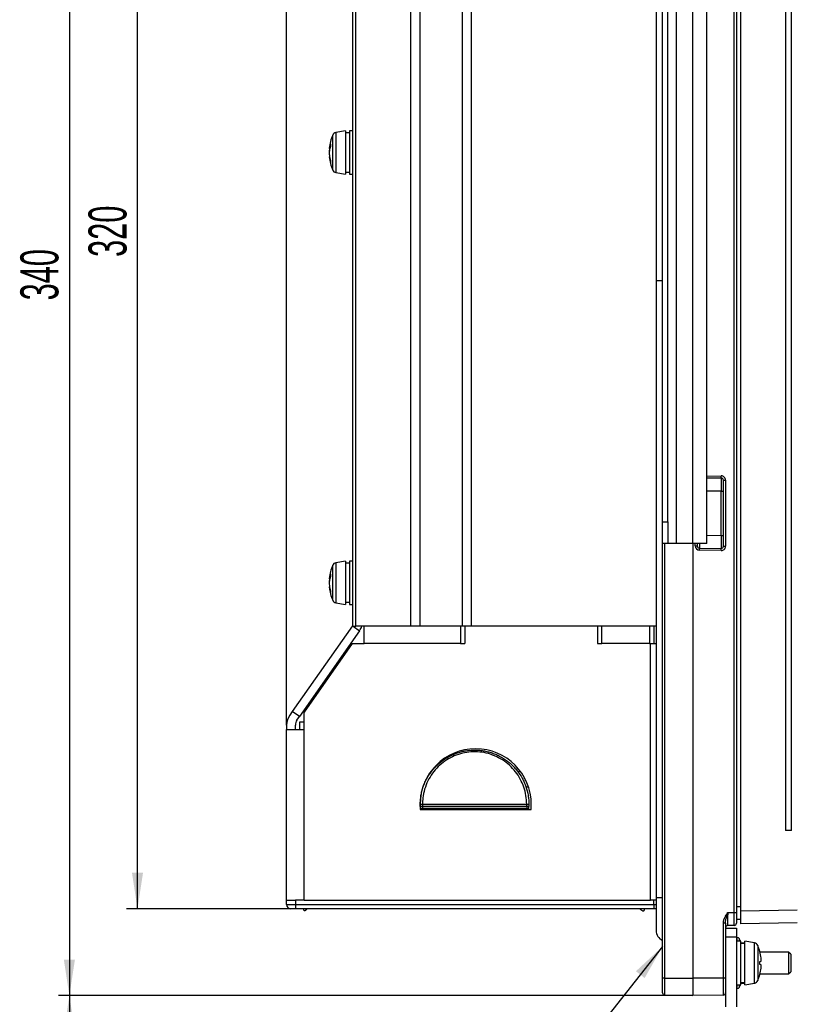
# Paper-space layout 'Blatt3' of a CAD drawing. Header units: millimetres. Extents: x 5 to 418, y 2 to 292.
# Tile 37 of 48: x 150 to 222, y 115 to 206. Entities that reach past the tile are written whole.
import ezdxf

# ---------------------------------------------------------------- set-up
doc = ezdxf.new("R2010")
doc.units = ezdxf.units.MM
doc.layers.add('SLD-0', color=7, linetype='Continuous')
doc.styles.add('SLDTEXTSTYLE0', font='TXT', dxfattribs={"width": 0.605})
doc.dimstyles.new('SLDDIMSTYLE1', dxfattribs={"dimtxt": 3.5, "dimasz": 3.302, "dimexe": 0, "dimexo": 0.0625, "dimgap": 0.875, "dimtad": 1, "dimlfac": 2.5, "dimrnd": 1e-09, "dimzin": 12, "dimdsep": 46, "dimtxsty": 'SLDTEXTSTYLE0', "dimsah": 1, "dimcen": 0.09, "dimadec": 0, "dimazin": 3, "dimtfac": 1, "dimtofl": 0, "dimtmove": 0, "dimatfit": 3, "dimfxl": 1, "dimfrac": 2, "dimtolj": 1, "dimtzin": 12, "dimarcsym": 0})

# ---------------------------------------------------------------- blocks, each defined once
blk = doc.blocks.new('_D_13')
at = {"layer": 'SLD-0'}
for p, q in [((212.385, 251.821), (160.256, 251.821)), ((161.256, 123.821), (161.256, 251.821)), ((175.785, 123.821), (160.256, 123.821))]:
    blk.add_line(p, q, dxfattribs=at)
for points in [[(161.256, 251.821), (160.748, 248.519), (161.764, 248.519)], [(161.256, 123.821), (161.764, 127.123), (160.748, 127.123)]]:
    blk.add_solid(points, dxfattribs=at)
at = {"layer": 'SLD-0', "insert": (156.744, 183.811), "char_height": 3.5, "attachment_point": 1, "rotation": 90, "style": 'SLDTEXTSTYLE0'}
blk.add_mtext('320', dxfattribs=at)
blk = doc.blocks.new('_D_16')
at = {"layer": 'SLD-0'}
for p, q in [((174.985, 140.715), (174.985, 274.461)), ((209.585, 250.221), (209.585, 274.461)), ((174.985, 273.461), (209.585, 273.461))]:
    blk.add_line(p, q, dxfattribs=at)
for points in [[(174.985, 273.461), (178.287, 272.953), (178.287, 273.969)], [(209.585, 273.461), (206.283, 273.969), (206.283, 272.953)]]:
    blk.add_solid(points, dxfattribs=at)
at = {"layer": 'SLD-0', "insert": (187.606, 277.973), "char_height": 3.5, "attachment_point": 1, "style": 'SLDTEXTSTYLE0'}
blk.add_mtext('86,5', dxfattribs=at)
blk = doc.blocks.new('_D_17')
at = {"layer": 'SLD-0'}
for p, q in [((212.385, 251.821), (153.985, 251.821)), ((154.985, 251.821), (154.985, 115.821)), ((212.385, 115.821), (153.985, 115.821))]:
    blk.add_line(p, q, dxfattribs=at)
for points in [[(154.985, 251.821), (154.477, 248.519), (155.493, 248.519)], [(154.985, 115.821), (155.493, 119.123), (154.477, 119.123)]]:
    blk.add_solid(points, dxfattribs=at)
at = {"layer": 'SLD-0', "insert": (150.473, 179.811), "char_height": 3.5, "attachment_point": 1, "rotation": 90, "style": 'SLDTEXTSTYLE0'}
blk.add_mtext('340', dxfattribs=at)
blk = doc.blocks.new('_D_18')
at = {"layer": 'SLD-0'}
for p, q in [((212.385, 115.821), (153.985, 115.821)), ((154.985, 115.821), (154.985, 74.021)), ((215.385, 74.021), (153.985, 74.021))]:
    blk.add_line(p, q, dxfattribs=at)
for points in [[(154.985, 115.821), (154.477, 112.519), (155.493, 112.519)], [(154.985, 74.021), (155.493, 77.323), (154.477, 77.323)]]:
    blk.add_solid(points, dxfattribs=at)
at = {"layer": 'SLD-0', "insert": (150.473, 88.906), "char_height": 3.5, "attachment_point": 1, "rotation": 90, "style": 'SLDTEXTSTYLE0'}
blk.add_mtext('104,5', dxfattribs=at)

psp = doc.layouts.new('Blatt3')

# ---------------------------------------------------------------- linework, layer by layer
at = {"color": 7, "linetype": 'Continuous', "lineweight": 25}
for p, q in [((216.1883, 123.4807), (216.1883, 250.2215)), ((216.3849, 250.2215), (216.3849, 123.4807)), ((216.7849, 123.6283), (216.7849, 250.0148)), ((220.915, 243.0215), (220.915, 131.0215)), ((221.444, 131.0215), (221.444, 243.0215)), ((208.9849, 238.4215), (208.9849, 181.6215)), ((181.0449, 237.8215), (181.0449, 149.8215)), ((181.3449, 149.8215), (181.3449, 237.8215)), ((186.3849, 237.8215), (186.3849, 149.8215)), ((187.2417, 237.8215), (187.2417, 149.8215)), ((191.128, 237.8215), (191.128, 149.8215)), ((191.9849, 237.8215), (191.9849, 149.8215)), ((210.8649, 157.4215), (210.8649, 215.4215)), ((212.3849, 157.4215), (212.3849, 215.4215)), ((213.6649, 157.4215), (213.6649, 215.4215)), ((209.5849, 159.4215), (209.5849, 213.4215)), ((210.0649, 159.4215), (210.0649, 213.4215)), ((179.2237, 192.178), (179.2237, 195.0327)), ((180.4049, 195.4215), (179.5204, 195.2655)), ((179.5204, 195.2655), (179.5204, 191.5774)), ((180.4049, 195.4215), (180.4049, 191.878)), ((180.7849, 195.2215), (180.4049, 195.2215)), ((181.0449, 195.4215), (180.7849, 195.4215)), ((180.7849, 195.4215), (180.7849, 191.878)), ((178.9655, 193.7973), (178.9044, 193.8142)), ((178.9073, 193.4593), (178.9044, 193.4594)), ((178.9387, 193.0383), (178.9044, 193.0287)), ((178.9766, 193.834), (178.9156, 193.8493)), ((178.9333, 193.6726), (178.9156, 193.6706)), ((178.9548, 192.9627), (178.9156, 192.9539)), ((179.2237, 191.8102), (179.2237, 192.178)), ((179.5204, 191.5774), (180.4049, 191.4215)), ((180.4049, 191.878), (180.4049, 191.4215)), ((180.4049, 191.6215), (180.7849, 191.6215)), ((180.7849, 191.878), (180.7849, 191.4215)), ((180.7849, 191.4215), (181.0449, 191.4215)), ((208.9849, 181.6215), (208.9849, 124.8215)), ((209.5849, 181.6215), (208.9849, 181.6215)), ((213.6649, 163.6368), (214.9814, 163.6598)), ((214.9814, 163.4598), (213.6649, 163.4368)), ((215.1849, 163.2599), (215.3883, 163.2599)), ((215.1849, 157.1831), (215.1849, 163.2599)), ((215.3883, 163.2599), (215.3883, 157.1831)), ((214.9814, 162.26), (213.6649, 162.237)), ((214.9814, 162.26), (215.1849, 162.26)), ((214.9814, 158.183), (214.9814, 162.26)), ((209.5849, 159.4215), (210.0649, 159.4215)), ((209.5849, 157.4215), (209.5849, 159.4215)), ((210.0649, 159.4215), (210.0649, 157.4215)), ((213.6649, 158.2059), (214.9814, 158.183)), ((214.9814, 158.183), (215.1849, 158.183)), ((209.5849, 117.4215), (209.5849, 157.4215)), ((210.0649, 157.4215), (209.5849, 157.4215)), ((209.7814, 157.4215), (209.7814, 117.4215)), ((210.8649, 157.4215), (210.0649, 157.4215)), ((212.3849, 157.4215), (210.8649, 157.4215)), ((212.3849, 157.4215), (212.3849, 117.4215)), ((213.6649, 157.4215), (212.3849, 157.4215)), ((212.5883, 157.218), (212.5883, 157.4215)), ((212.5883, 157.218), (212.7849, 157.218)), ((212.7849, 157.4215), (212.7849, 157.218)), ((212.9814, 157.0181), (214.9814, 156.9831)), ((214.9814, 156.7832), (212.9814, 156.8181)), ((215.1849, 157.1831), (215.3883, 157.1831)), ((179.2237, 152.578), (179.2237, 155.4327)), ((180.4049, 155.8215), (179.5204, 155.6655)), ((179.5204, 155.6655), (179.5204, 151.9774)), ((180.4049, 155.8215), (180.4049, 152.278)), ((180.7849, 155.6215), (180.4049, 155.6215)), ((181.0449, 155.8215), (180.7849, 155.8215)), ((180.7849, 155.8215), (180.7849, 152.278)), ((178.9655, 154.1973), (178.9044, 154.2142)), ((178.9766, 154.234), (178.9156, 154.2493)), ((178.9333, 154.0726), (178.9156, 154.0706)), ((178.9073, 153.8593), (178.9044, 153.8594)), ((178.9387, 153.4383), (178.9044, 153.4287)), ((178.9548, 153.3627), (178.9156, 153.3539)), ((179.2237, 152.2102), (179.2237, 152.578)), ((180.4049, 152.278), (180.4049, 151.8215)), ((180.7849, 152.278), (180.7849, 151.8215)), ((179.5204, 151.9774), (180.4049, 151.8215)), ((180.4049, 152.0215), (180.7849, 152.0215)), ((180.7849, 151.8215), (181.0449, 151.8215)), ((181.0402, 149.8671), (175.5036, 141.9601)), ((181.0402, 149.8671), (181.0449, 149.8638)), ((181.0449, 149.8215), (181.3449, 149.8215)), ((181.1053, 149.8215), (181.6955, 149.4082)), ((186.3849, 149.8215), (181.3449, 149.8215)), ((182.1212, 148.2215), (182.1212, 149.8215)), ((187.2417, 149.8215), (186.3849, 149.8215)), ((191.128, 149.8215), (187.2417, 149.8215)), ((191.0012, 149.8215), (191.0012, 148.2215)), ((191.4012, 149.8215), (191.128, 149.8215)), ((191.4012, 149.8215), (191.4012, 148.2215)), ((203.5849, 149.8215), (191.4012, 149.8215)), ((208.9849, 149.8215), (191.9849, 149.8215)), ((203.5849, 149.8215), (203.5849, 148.2215)), ((203.9849, 148.2215), (203.9849, 149.8215)), ((208.3849, 149.8215), (208.3849, 148.2215)), ((208.7849, 149.8215), (208.7849, 148.2215)), ((181.6955, 149.4082), (176.159, 141.5012)), ((181.0009, 148.2215), (176.5849, 141.9147)), ((181.0009, 148.2215), (182.1212, 148.2215)), ((191.0012, 148.2215), (182.1212, 148.2215)), ((191.0012, 148.2215), (191.4012, 148.2215)), ((203.5849, 148.2215), (203.9849, 148.2215)), ((208.3849, 148.2215), (203.9849, 148.2215)), ((208.3849, 148.2215), (208.4902, 148.2215)), ((208.4902, 124.6215), (208.4902, 148.2215)), ((208.4902, 148.2215), (208.9849, 148.2215)), ((175.5036, 141.9601), (175.2742, 141.6324)), ((176.159, 141.5012), (175.5036, 141.9601)), ((175.9295, 141.1736), (176.159, 141.5012)), ((176.5849, 140.3147), (176.5849, 141.9147)), ((174.9849, 140.7147), (174.9849, 140.3147)), ((175.7849, 140.3147), (175.7849, 140.7147)), ((176.1849, 140.3147), (176.1849, 141.0215)), ((176.1849, 141.0215), (176.5849, 141.0215)), ((174.9849, 140.3147), (176.5849, 140.3147)), ((174.9849, 124.6215), (174.9849, 140.3147)), ((176.5849, 124.6215), (176.5849, 140.3147)), ((196.4572, 136.506), (196.3039, 136.3451)), ((197.2484, 135.0215), (197.0219, 135.0215)), ((187.2649, 133.4215), (187.2649, 132.9415)), ((187.2849, 133.4185), (187.2849, 133.4215)), ((187.4849, 133.4185), (187.2849, 133.4185)), ((187.2849, 133.2215), (187.2849, 133.4185)), ((187.4849, 133.2215), (187.2849, 133.2215)), ((187.2849, 133.2215), (187.2849, 132.9415)), ((187.4849, 133.4276), (187.4849, 133.4245)), ((187.4849, 133.4245), (197.0849, 133.4245)), ((187.4849, 133.4245), (187.4849, 133.4185)), ((197.0849, 133.4185), (187.4849, 133.4185)), ((187.4849, 133.4185), (187.4849, 133.2215)), ((187.4849, 133.2215), (197.0849, 133.2215)), ((187.4849, 133.2215), (187.4849, 133.0215)), ((197.0849, 133.4245), (197.0849, 133.4276)), ((197.0849, 133.4185), (197.0849, 133.4245)), ((197.0849, 133.2215), (197.0849, 133.4185)), ((197.2849, 133.4185), (197.0849, 133.4185)), ((197.0849, 133.2215), (197.0849, 133.0215)), ((197.2849, 133.2215), (197.0849, 133.2215)), ((197.2849, 133.4215), (197.2849, 133.4185)), ((197.2849, 133.4185), (197.2849, 133.2215)), ((197.2849, 132.9415), (197.2849, 133.2215)), ((197.5049, 132.9415), (197.5049, 133.4215)), ((187.2649, 132.9415), (197.5049, 132.9415)), ((197.0849, 133.0215), (187.4849, 133.0215)), ((187.4849, 133.0215), (187.4849, 132.9415)), ((197.0849, 133.0215), (197.0849, 132.9415)), ((221.444, 131.0215), (220.915, 131.0215)), ((174.9849, 124.6215), (175.7849, 124.6215)), ((174.9849, 124.2215), (174.9849, 124.6215)), ((174.9849, 124.2215), (175.7849, 124.2215)), ((175.7849, 124.6215), (175.7849, 124.2215)), ((175.8103, 124.6215), (175.7849, 124.6215)), ((176.5849, 124.6215), (175.7849, 124.6215)), ((175.7849, 124.2215), (175.7849, 123.8215)), ((175.7849, 124.2215), (208.7849, 124.2215)), ((176.5849, 124.6215), (208.4902, 124.6215)), ((208.9849, 124.6215), (208.4902, 124.6215)), ((208.7849, 124.2215), (208.7849, 124.6215)), ((208.7849, 124.2215), (208.7849, 123.8215)), ((208.7849, 124.2215), (208.9849, 124.2215)), ((208.9849, 124.8215), (208.9849, 121.8215)), ((209.5849, 124.8215), (208.9849, 124.8215)), ((175.7849, 123.8215), (175.3849, 123.8215)), ((208.7849, 123.8215), (175.7849, 123.8215)), ((208.9849, 123.8215), (208.7849, 123.8215)), ((215.5814, 123.4701), (216.1883, 123.4807)), ((216.1883, 123.4807), (216.3849, 123.4807)), ((216.3849, 124.0283), (216.7849, 124.0213)), ((216.3849, 123.4807), (216.3849, 122.4809)), ((216.7849, 123.6283), (221.992, 123.7192)), ((216.7849, 122.4285), (216.7849, 123.6283)), ((215.1883, 117.4215), (215.1883, 122.4975)), ((215.3849, 122.4975), (215.1883, 122.4975)), ((215.3849, 122.4975), (215.3849, 121.8014)), ((216.3849, 122.8285), (216.3804, 122.8285)), ((216.7849, 122.8215), (216.3849, 122.8285)), ((221.9918, 122.5194), (216.7849, 122.4285)), ((215.3849, 122.0215), (216.3849, 122.0215)), ((215.3849, 121.8014), (215.3849, 121.2215)), ((216.1883, 122.2809), (215.5814, 122.2703)), ((216.3849, 122.0215), (216.3849, 121.2215)), ((215.3849, 121.2215), (216.3849, 121.2215)), ((215.3849, 121.2215), (215.3849, 114.7815)), ((216.3849, 121.2215), (216.3849, 114.7815)), ((216.4574, 121.1815), (216.3849, 121.1815)), ((216.7849, 120.8215), (216.3849, 120.8215)), ((216.4574, 120.8215), (216.4574, 121.1815)), ((216.7527, 120.8215), (216.6387, 121.066)), ((216.6387, 121.066), (216.6387, 120.8215)), ((216.7849, 116.8215), (216.7849, 120.8215)), ((216.8238, 120.669), (216.7849, 120.7526)), ((217.1649, 120.6215), (216.7849, 120.6215)), ((216.8238, 120.669), (216.8428, 120.6215)), ((216.8238, 120.669), (217.1649, 120.669)), ((218.0493, 120.6655), (217.1649, 120.8215)), ((217.1649, 116.8215), (217.1649, 120.8215)), ((218.0296, 120.669), (218.0694, 120.669)), ((218.0493, 116.9774), (218.0493, 120.6655)), ((218.0734, 120.6605), (218.0694, 120.669)), ((218.346, 120.4327), (218.346, 117.2102)), ((218.539, 119.8824), (218.5414, 119.883)), ((221.1849, 119.8215), (218.5551, 119.8215)), ((221.3849, 119.6215), (221.1849, 119.8215)), ((221.1849, 119.8215), (221.1849, 118.7965)), ((218.539, 118.9624), (218.6541, 118.9932)), ((221.1849, 118.7965), (221.1849, 117.8215)), ((221.3849, 119.6215), (221.3849, 118.8015)), ((221.3849, 118.8015), (221.3849, 118.0215)), ((218.6541, 118.6497), (218.539, 118.6806)), ((218.5551, 117.8215), (221.1849, 117.8215)), ((221.1849, 117.8215), (221.3849, 118.0215)), ((209.7814, 117.4215), (209.5849, 117.4215)), ((209.5849, 116.0669), (209.5849, 117.4215)), ((209.7814, 117.4215), (212.3849, 117.4215)), ((209.7814, 117.4215), (209.7814, 115.8669)), ((215.1883, 117.4215), (212.3849, 117.4215)), ((212.3849, 117.4215), (212.3849, 115.8215)), ((215.1883, 115.8704), (215.1883, 117.4215)), ((215.3849, 117.4215), (215.1883, 117.4215)), ((216.7849, 117.0215), (217.1649, 117.0215)), ((216.7849, 116.8904), (216.8238, 116.974)), ((216.8436, 117.0215), (216.8238, 116.974)), ((216.8238, 116.974), (217.1649, 116.974)), ((217.1649, 116.8215), (218.0493, 116.9774)), ((218.0296, 116.974), (218.0694, 116.974)), ((218.0694, 116.974), (218.0734, 116.9824)), ((218.5414, 117.7599), (218.539, 117.7606)), ((216.3849, 116.8215), (216.7849, 116.8215)), ((216.3849, 116.4615), (216.4574, 116.4615)), ((216.4574, 116.4615), (216.4574, 116.8215)), ((216.6387, 116.577), (216.7527, 116.8215)), ((216.6387, 116.8215), (216.6387, 116.577)), ((209.7814, 115.8669), (212.3849, 115.8215)), ((215.1883, 115.8704), (212.3849, 115.8215))]:
    psp.add_line(p, q, dxfattribs=at)
for centre, radius, start, end in [((182.8849, 193.4215), 4, 156.245977, 174.158313), ((179.5898, 194.8716), 0.4, 100, 156.245977), ((180.3689, 193.5754), 1.4789, 154.808024, 169.327615), ((180.9667, 193.2168), 2.0838, 158.296072, 169.845034), ((181.495, 194.0962), 2.4667, 177.473074, 182.526926), ((179.0205, 193.7964), 0.1175, 153.204577, 171.254792), ((182.8871, 193.3532), 3.9842, 175.430776, 178.472973), ((182.5095, 193.2821), 3.6065, 175.19483, 178.387435), ((182.8871, 193.4898), 3.9842, 181.527027, 184.569224), ((181.5639, 193.2831), 2.6765, 168.761738, 171.675524), ((181.6855, 193.5826), 2.8001, 188.424874, 198.538392), ((179.3986, 193.0648), 0.4956, 184.171672, 192.927199), ((182.8849, 193.4215), 4, 185.841687, 203.754023), ((181.0936, 193.2871), 2.2034, 188.697723, 200.565579), ((180.7038, 192.6027), 1.6755, 176.933894, 183.066106), ((179.5898, 191.9714), 0.4, 203.754023, 260), ((214.9883, 163.2599), 0.4, 0, 91), ((212.1159, 163.5598), 2.8673, 358.001617, 1.998383), ((214.9849, 163.2599), 0.2, 0, 91), ((212.9883, 157.218), 0.4, 180, 269), ((212.9849, 157.218), 0.2, 180, 269), ((210.1159, 156.9181), 2.8673, 358.001617, 1.998383), ((214.9883, 157.1831), 0.4, 269, 0), ((214.9849, 157.1831), 0.2, 269, 0), ((212.1159, 156.8832), 2.8673, 358.001617, 1.998383), ((182.8849, 153.8215), 4, 156.245977, 174.158313), ((179.5898, 155.2716), 0.4, 100, 156.245977), ((179.0205, 154.1964), 0.1175, 153.204577, 171.254792), ((182.8871, 153.7532), 3.9842, 175.430776, 178.472973), ((180.3689, 153.9754), 1.4789, 154.808024, 169.327615), ((180.9667, 153.6168), 2.0838, 158.296072, 169.845034), ((181.5639, 153.6831), 2.6765, 168.761738, 171.675524), ((181.495, 154.4962), 2.4667, 177.473074, 182.526926), ((182.5095, 153.6821), 3.6065, 175.19483, 178.387435), ((182.8871, 153.8898), 3.9842, 181.527027, 184.569224), ((179.3986, 153.4648), 0.4956, 184.171672, 192.927199), ((182.8849, 153.8215), 4, 185.841687, 203.754023), ((181.6855, 153.9826), 2.8001, 188.424874, 198.538392), ((181.0936, 153.6871), 2.2034, 188.697723, 200.565579), ((180.7038, 153.0027), 1.6755, 176.933894, 183.066106), ((179.5898, 152.3714), 0.4, 203.754023, 260), ((180.3849, 150.326), 1.6, 325, 341.621148), ((176.5849, 140.7147), 1.6, 145, 180), ((176.5849, 140.7147), 0.8, 145, 180), ((192.3849, 133.4215), 5.12, 360, 180), ((187.4349, 131.7808), 1.6475, 88.262525, 95.225314), ((187.4349, 131.7714), 1.6539, 88.269169, 95.205235), ((187.4849, 133.2215), 0.2, 180, 270), ((197.1348, 131.7808), 1.6475, 84.774686, 91.737475), ((197.1348, 131.7714), 1.6539, 84.794765, 91.730831), ((197.0849, 133.2215), 0.2, 270, 0), ((175.3849, 124.2215), 0.4, 180, 270), ((216.1849, 122.4809), 0.2, 271, 0), ((209.9849, 121.8215), 1, 180, 246.421822), ((215.5849, 122.0703), 0.2, 91, 180), ((216.4574, 120.9815), 0.2, 25, 90), ((217.9799, 120.2716), 0.4, 23.754023, 80), ((214.6849, 118.8215), 4, 15.390219, 23.754023), ((214.6528, 118.8234), 4.0279, 6.592389, 15.243438), ((214.4005, 118.8215), 4.1409, 358.049733, 1.950267), ((215.6275, 119.0091), 3.0392, 1.722744, 5.223454), ((217.6033, 119.1577), 1.0636, 351.107118, 356.918462), ((214.6528, 118.8196), 4.0279, 344.756562, 353.407611), ((217.6033, 118.4853), 1.0636, 3.081538, 8.892882), ((215.6275, 118.6338), 3.0392, 354.776546, 358.277256), ((217.9799, 117.3714), 0.4, 280, 336.245977), ((214.6849, 118.8215), 4, 336.245977, 344.609781), ((209.7849, 116.0669), 0.2, 180, 269), ((215.1849, 116.0704), 0.2, 271, 0), ((216.4574, 116.6615), 0.2, 270, 335)]:
    psp.add_arc(centre, radius, start, end, dxfattribs=at)
for centre, major_axis, ratio, start_param, end_param in [((214.9849, 162.2597), (-0.0035, 1.2001), 0.0029077, 0.0000423, 1.570534), ((214.9849, 158.1833), (0.0035, 1.2001), 0.0029077, 1.5710586, 3.1415504), ((212.9849, 158.2182), (0.0035, 1.2001), 0.0029077, 2.2967497, 3.1415504), ((215.5849, 123.4705), (0.0035, 1.2002), 0.0029071, 1.5711601, 3.1416519), ((216.1849, 123.481), (-0.0035, 1.2001), 0.0029077, 3.1416349, 4.7121267)]:
    psp.add_ellipse(centre, major_axis=major_axis, ratio=ratio, start_param=start_param, end_param=end_param, dxfattribs=at)
for points, knots in [([(187.2849, 133.4215), (187.2919, 133.6253), (187.3037, 133.9687), (187.3854, 134.4459), (187.4887, 134.8563), (187.6289, 135.2609), (187.8025, 135.6506), (188.0068, 136.0208), (188.2394, 136.37), (188.5033, 136.7018), (188.8857, 137.1066), (189.3149, 137.4602), (189.7804, 137.7557), (190.2673, 138.0107), (190.784, 138.2046), (191.3179, 138.333), (191.8652, 138.4174), (192.4244, 138.433), (192.9809, 138.3788), (193.3963, 138.3025), (193.8038, 138.1913), (194.2015, 138.0461), (194.5899, 137.8655), (194.9594, 137.6531), (195.3061, 137.4127), (195.6299, 137.1458), (195.9335, 136.849), (196.2992, 136.4249), (196.6089, 135.9585), (196.8566, 135.4605), (197.0621, 134.9429), (197.2009, 134.4004), (197.2743, 133.8463), (197.2813, 133.5638), (197.2849, 133.4215)], [0, 0, 0, 0, 0.0388136, 0.0653935, 0.0921654, 0.1195399, 0.1471207, 0.1736618, 0.2003878, 0.2273986, 0.2547989, 0.3069937, 0.3333834, 0.3601994, 0.4119893, 0.438181, 0.464806, 0.5173973, 0.5441046, 0.5712135, 0.5977931, 0.6245661, 0.6519447, 0.6795303, 0.705983, 0.7326187, 0.7598289, 0.7872366, 0.8398259, 0.8665077, 0.893569, 0.946187, 0.9728969, 1, 1, 1, 1]), ([(197.0849, 133.4276), (197.0715, 133.6979), (197.0448, 134.2385), (196.7707, 135.2839), (196.25, 136.2477), (195.514, 137.0362), (194.8663, 137.5338), (194.1403, 137.913), (193.3636, 138.1653), (192.5585, 138.2787), (191.4926, 138.2514), (190.1953, 137.8809), (189.0916, 137.1088), (188.3922, 136.2953), (187.9671, 135.5949), (187.6689, 134.8291), (187.5087, 134.0966), (187.4919, 133.6247), (187.4849, 133.4276)], [0, 0, 0, 0, 0.05346293, 0.10692893, 0.2132665, 0.26715806, 0.32104567, 0.37510356, 0.42915374, 0.48220661, 0.53525793, 0.63927628, 0.74433204, 0.79829008, 0.8522479, 0.90661515, 0.96097861, 1, 1, 1, 1]), ([(176.5332, 123.8023), (176.5307, 123.7869), (176.5252, 123.7535), (176.5459, 123.705), (176.5774, 123.6742), (176.607, 123.6593), (176.6335, 123.653), (176.6619, 123.6523), (176.6898, 123.6578), (176.7461, 123.6816), (176.8008, 123.7159), (176.8713, 123.8073), (176.8822, 123.8215)], [0, 0, 0, 0, 0.0170781, 0.0369907, 0.053474, 0.0697256, 0.0897512, 0.124277, 0.2113466, 0.3932265, 0.9060308, 1, 1, 1, 1]), ([(176.7561, 123.8215), (176.7611, 123.8093), (176.7729, 123.781), (176.7648, 123.7338), (176.7444, 123.6983), (176.7216, 123.6769), (176.7061, 123.668), (176.7094, 123.6699), (176.7138, 123.6715), (176.755, 123.6999), (176.8072, 123.7308), (176.8633, 123.8007), (176.8799, 123.8215)], [0, 0, 0, 0, 0.0142902, 0.0332553, 0.0494961, 0.0661094, 0.0874107, 0.1076296, 0.2472564, 0.5338456, 0.8614172, 1, 1, 1, 1]), ([(207.4837, 123.8215), (207.5096, 123.7933), (207.5696, 123.7281), (207.6712, 123.6569), (207.7272, 123.6361), (207.7457, 123.6274), (207.7507, 123.6253), (207.7553, 123.6235), (207.7598, 123.6218), (207.7697, 123.619), (207.7817, 123.6166), (207.8021, 123.615), (207.8309, 123.6188), (207.8645, 123.6337), (207.8949, 123.6612), (207.9147, 123.6996), (207.9196, 123.7396), (207.9129, 123.7738), (207.9005, 123.7994), (207.8864, 123.8173), (207.8744, 123.8283), (207.8664, 123.8342), (207.8608, 123.8379), (207.8589, 123.839), (207.8578, 123.8397)], [0, 0, 0, 0, 0.14105945, 0.32593981, 0.64396625, 0.80524551, 0.86882596, 0.89327613, 0.90804249, 0.91348521, 0.91738356, 0.92181195, 0.92901439, 0.93699992, 0.94631404, 0.95607232, 0.96543065, 0.97292586, 0.97925665, 0.9845604, 0.98863998, 0.99179764, 0.99534317, 1, 1, 1, 1]), ([(215.1883, 122.4975), (215.1885, 122.5108), (215.1891, 122.5507), (215.1955, 122.6176), (215.2094, 122.6976), (215.226, 122.7638), (215.2423, 122.8178), (215.2564, 122.8597), (215.2723, 122.9027), (215.301, 122.9738), (215.3399, 123.0576), (215.3865, 123.1462), (215.4241, 123.2134), (215.4708, 123.293), (215.5228, 123.3773), (215.564, 123.4427), (215.5807, 123.469), (215.5814, 123.4701)], [0, 0, 0, 0, 0.0374876, 0.1128184, 0.1891659, 0.2664314, 0.30518, 0.3481961, 0.3912536, 0.4344196, 0.5646122, 0.6517707, 0.7168067, 0.7818678, 0.9120943, 0.9962371, 1, 1, 1, 1]), ([(215.3849, 122.4975), (215.3916, 122.5855), (215.4068, 122.7863), (215.4799, 123.0771), (215.539, 123.3092), (215.5711, 123.4313), (215.5794, 123.4628), (215.581, 123.4687), (215.5814, 123.4701)], [0, 0, 0, 0, 0.27352102, 0.62328342, 0.90374056, 0.98213548, 0.99565524, 1, 1, 1, 1])]:
    psp.add_open_spline(points, degree=3, knots=knots, dxfattribs=at)
at = {"layer": 'SLD-0', "color": 7}
psp.add_line((209.5849, 120.3428), (196.5217, 103.8043), dxfattribs=at)
psp.add_solid([(209.5849, 120.3428), (207.1395, 118.0664), (207.9368, 117.4367)], dxfattribs=at)

# ---------------------------------------------------------------- dimensions: what is measured, and where the dimension line sits
at = {"layer": 'SLD-0'}
dim = psp.add_linear_dim(base=(209.5849, 273.4614), p1=(174.9849, 140.7147), p2=(209.5849, 250.2215), dimstyle='SLDDIMSTYLE1', dxfattribs=at)
dim.commit()
dim.dimension.update_dxf_attribs({"geometry": '_D_16', "text_midpoint": (192.2849, 273.4614), "dimtype": 160})
for base, p1, p2, picture, middle in [((154.9849, 115.8215), (212.3849, 251.8215), (212.3849, 115.8215), '_D_17', (154.9849, 183.8215)), ((161.256, 251.8215), (175.7849, 123.8215), (212.3849, 251.8215), '_D_13', (161.256, 187.8215)), ((154.9849, 74.0215), (212.3849, 115.8215), (215.3849, 74.0215), '_D_18', (154.9849, 94.9215))]:
    dim = psp.add_linear_dim(base=base, p1=p1, p2=p2, angle=90, dimstyle='SLDDIMSTYLE1', dxfattribs=at)
    dim.commit()
    dim.dimension.update_dxf_attribs({"geometry": picture, "text_midpoint": middle, "dimtype": 160})

doc.saveas('drawing.dxf')
